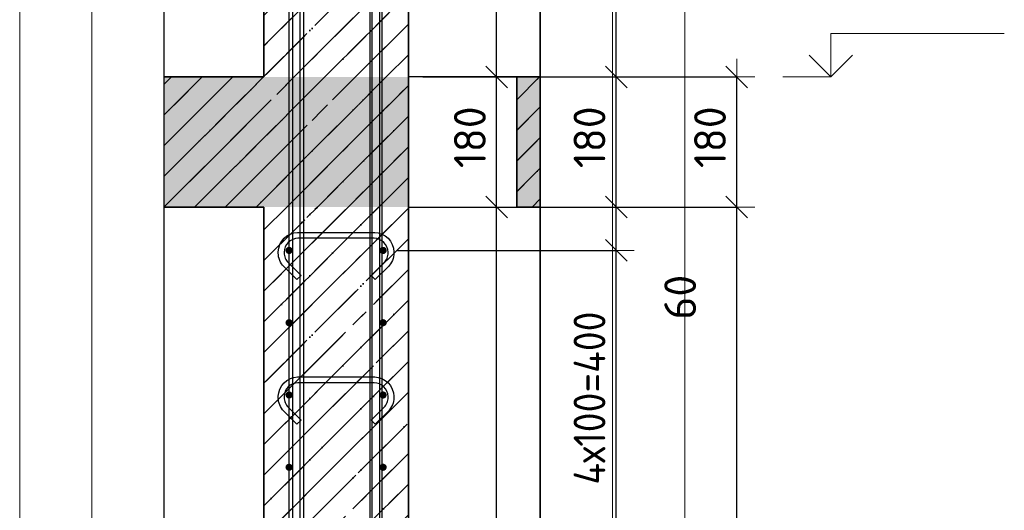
# Model space of a CAD drawing. Header units: millimetres. Extents: x -2995 to 47287, y -2809 to 58122.
# Tile 142 of 143: x 38677 to 40039, y 56149 to 56828. Entities that reach past the tile are written whole.
import ezdxf

# ---------------------------------------------------------------- set-up
doc = ezdxf.new("R2010")
doc.units = ezdxf.units.MM
doc.header["$PDMODE"] = 65
doc.linetypes.add('______11', pattern=[100, 80, -10, 0, -10])
doc.linetypes.add('______5', pattern=[220, 160, -20, 20, -20])
for name, color, linetype, lineweight in [('Standard', 7, 'Continuous', 25), ('Арм.стержн. вертикальными 1', 22, 'Continuous', 35), ('Арм.стержн.горизонт. 1', 180, 'Continuous', 35), ('Высотная отметки_ общее', 7, 'Continuous', 13), ('Перекрытие_ общее', 7, 'Continuous', 35), ('Размерная линия_ общее', 7, 'Continuous', 13)]:
    doc.layers.add(name, color=color, linetype=linetype, lineweight=lineweight)
doc.layers.add('Арм.стержн. вертикальными 2', color=7, linetype='Continuous', lineweight=35, true_color=0x006e00)
doc.layers.add('Арм.стержн.Стяжки', color=7, linetype='Continuous', lineweight=35, true_color=0x501e0f)
doc.styles.add('ISOCPEUR', font='ISOCPEUR')
doc.dimstyles.new('DIMSTYLE_10', dxfattribs={"dimtxt": 44, "dimasz": 50, "dimexe": 0, "dimexo": 0, "dimgap": 22, "dimtad": 0, "dimdec": 0, "dimrnd": 5, "dimzin": 12, "dimdsep": 46, "dimtxsty": 'ISOCPEUR', "dimblk1": 'ALL_ML_STRICH', "dimblk2": 'ALL_ML_STRICH', "dimsah": 1, "dimcen": 0, "dimclrd": 7, "dimclre": 256, "dimclrt": 7, "dimadec": 0, "dimazin": 0, "dimtfac": 1, "dimtdec": 0, "dimtix": 1, "dimtmove": 2, "dimatfit": 3, "dimfxl": 0, "dimtvp": 1.2, "dimtzin": 0, "dimlwd": 0, "dimlwe": -3, "dimarcsym": 0})
doc.dimstyles.new('DIMSTYLE_3', dxfattribs={"dimtxt": 44, "dimasz": 50, "dimexe": 0, "dimexo": 0, "dimgap": 22, "dimtad": 2, "dimdec": 0, "dimrnd": 5, "dimzin": 12, "dimdsep": 46, "dimtxsty": 'ISOCPEUR', "dimblk1": 'ALL_ML_STRICH', "dimblk2": 'ALL_ML_STRICH', "dimsah": 1, "dimcen": 0, "dimclrd": 7, "dimclre": 256, "dimclrt": 7, "dimadec": 0, "dimazin": 0, "dimtfac": 1, "dimtdec": 0, "dimtix": 1, "dimtmove": 2, "dimatfit": 3, "dimfxl": 0, "dimtzin": 0, "dimlwd": 0, "dimlwe": -3, "dimarcsym": 0})
pattern_1 = [(45, (0, 0), (-42.426407, 42.426407), [80, -10, 0, -10]), (45, (-21.213, 21.213), (-42.426407, 42.426407), [160, -20, 20, -20])]
pattern_2 = [(225, (0, 0), (42.426407, -42.426407), [80, -10, 0, -10]), (225, (21.213, -21.213), (42.426407, -42.426407), [160, -20, 20, -20])]

# ---------------------------------------------------------------- blocks, each defined once
blk = doc.blocks.new('COMPLEX_ELEVATIONDIM_11')
at = {"layer": 'Высотная отметки_ общее', "color": 7, "linetype": 'Continuous', "lineweight": 13, "transparency": 33554687}
for p, q in [((39799.2, 56748.8), (39799.2, 56808.8)), ((39799.2, 56808.8), (40039.2, 56808.8)), ((39799.2, 56748.8), (39769.2, 56778.8)), ((39799.2, 56748.8), (39829.2, 56778.8)), ((39799.2, 56748.8), (39799.2, 56748.8)), ((39799.2, 56748.8), (39799.2, 56748.8)), ((39799.2, 56748.8), (39799.2, 56748.8)), ((39799.2, 56748.8), (39799.2, 56748.8))]:
    blk.add_line(p, q, dxfattribs=at)
blk.add_lwpolyline([(39799.2, 56748.8), (39793.5, 56748.8), (39793.5, 56748.8), (39733.1, 56748.8)], dxfattribs=at)
blk = doc.blocks.new('ALL_ML_STRICH')
at = {"color": 0, "linetype": 'ByBlock', "lineweight": -2}
for p, q in [((-0.3, -0.3), (0.3, 0.3)), ((0, -0.5), (0, 0.5)), ((-1, 0), (0.5, 0))]:
    blk.add_line(p, q, dxfattribs=at)
blk = doc.blocks.new('*D444')
at = {"layer": 'DEFPOINTS', "color": 7, "linetype": 'Continuous', "lineweight": 13, "transparency": 33554687}
for p in [(39311.3, 56568.8), (39339.9, 53448.8), (39669.2, 53448.8)]:
    blk.add_point(p, dxfattribs=at)
at = {"layer": 'Размерная линия_ общее', "color": 253, "linetype": 'Continuous', "lineweight": -2, "true_color": 0xa0a0a0, "transparency": 33554687}
for p, q in [((39331.3, 56568.8), (39669.2, 56568.8)), ((39359.9, 53448.8), (39669.2, 53448.8))]:
    blk.add_line(p, q, dxfattribs=at)
at = {"layer": 'Размерная линия_ общее', "color": 7, "linetype": 'Continuous', "lineweight": -2, "transparency": 33554687}
blk.add_line((39669.2, 53448.8), (39669.2, 56568.8), dxfattribs=at)
at = {"layer": 'Размерная линия_ общее', "color": 7, "linetype": 'Continuous', "lineweight": 13, "transparency": 33554687, "xscale": 50, "yscale": 50, "zscale": 50}
for p, rotation in [((39669.2, 56568.8), 90), ((39669.2, 53448.8), 270)]:
    blk.add_blockref('ALL_ML_STRICH', p, dxfattribs=dict(at, rotation=rotation))
at = {"layer": 'Размерная линия_ общее', "color": 7, "linetype": 'Continuous', "lineweight": 13, "transparency": 33554687, "insert": (39632.2, 55015.4), "char_height": 44, "width": 176, "attachment_point": 5, "rotation": 90, "style": 'ISOCPEUR'}
blk.add_mtext('\\A1;{3120}', dxfattribs=at)
blk = doc.blocks.new('*D445')
at = {"layer": 'DEFPOINTS', "color": 7, "linetype": 'Continuous', "lineweight": 13, "transparency": 33554687}
for p in [(39315.3, 56748.8), (39311.3, 56568.8), (39669.2, 56568.8)]:
    blk.add_point(p, dxfattribs=at)
at = {"layer": 'Размерная линия_ общее', "color": 253, "linetype": 'Continuous', "lineweight": -2, "true_color": 0xa0a0a0, "transparency": 33554687}
for p, q in [((39335.3, 56748.8), (39669.2, 56748.8)), ((39331.3, 56568.8), (39669.2, 56568.8))]:
    blk.add_line(p, q, dxfattribs=at)
at = {"layer": 'Размерная линия_ общее', "color": 7, "linetype": 'Continuous', "lineweight": -2, "transparency": 33554687}
blk.add_line((39669.2, 56568.8), (39669.2, 56748.8), dxfattribs=at)
at = {"layer": 'Размерная линия_ общее', "color": 7, "linetype": 'Continuous', "lineweight": 13, "transparency": 33554687, "xscale": 50, "yscale": 50, "zscale": 50}
for p, rotation in [((39669.2, 56748.8), 90), ((39669.2, 56568.8), 270)]:
    blk.add_blockref('ALL_ML_STRICH', p, dxfattribs=dict(at, rotation=rotation))
at = {"layer": 'Размерная линия_ общее', "color": 7, "linetype": 'Continuous', "lineweight": 13, "transparency": 33554687, "insert": (39632.2, 56665.4), "char_height": 44, "width": 132, "attachment_point": 5, "rotation": 90, "style": 'ISOCPEUR'}
blk.add_mtext('\\A1;{180}', dxfattribs=at)
blk = doc.blocks.new('*D449')
at = {"layer": 'DEFPOINTS', "color": 7, "linetype": 'Continuous', "lineweight": 13, "transparency": 33554687}
for p in [(39180, 56508.8), (39180, 56108.8), (39502.5, 56108.8)]:
    blk.add_point(p, dxfattribs=at)
at = {"layer": 'Размерная линия_ общее', "color": 253, "linetype": 'Continuous', "lineweight": -2, "true_color": 0xa0a0a0, "transparency": 33554687}
for p, q in [((39200, 56508.8), (39502.5, 56508.8)), ((39200, 56108.8), (39502.5, 56108.8))]:
    blk.add_line(p, q, dxfattribs=at)
at = {"layer": 'Размерная линия_ общее', "color": 7, "linetype": 'Continuous', "lineweight": -2, "transparency": 33554687}
blk.add_line((39502.5, 56108.8), (39502.5, 56508.8), dxfattribs=at)
at = {"layer": 'Размерная линия_ общее', "color": 7, "linetype": 'Continuous', "lineweight": 13, "transparency": 33554687, "xscale": 50, "yscale": 50, "zscale": 50}
for p, rotation in [((39502.5, 56508.8), 90), ((39502.5, 56108.8), 270)]:
    blk.add_blockref('ALL_ML_STRICH', p, dxfattribs=dict(at, rotation=rotation))
at = {"layer": 'Размерная линия_ общее', "color": 7, "linetype": 'Continuous', "lineweight": 13, "transparency": 33554687, "insert": (39443.5, 56184.8), "char_height": 44, "width": 2.2, "attachment_point": 1, "rotation": 90, "line_spacing_factor": 0.60241, "style": 'ISOCPEUR'}
blk.add_mtext('\\W0.91;4х100=400', dxfattribs=at)
blk = doc.blocks.new('*D450')
at = {"layer": 'DEFPOINTS', "color": 7, "linetype": 'Continuous', "lineweight": 13, "transparency": 33554687}
for p in [(39215, 56568.8), (39180, 56508.8), (39502.5, 56508.8)]:
    blk.add_point(p, dxfattribs=at)
at = {"layer": 'Размерная линия_ общее', "color": 253, "linetype": 'Continuous', "lineweight": -2, "true_color": 0xa0a0a0, "transparency": 33554687}
for p, q in [((39235, 56568.8), (39502.5, 56568.8)), ((39200, 56508.8), (39502.5, 56508.8))]:
    blk.add_line(p, q, dxfattribs=at)
at = {"layer": 'Размерная линия_ общее', "color": 7, "linetype": 'Continuous', "lineweight": -2, "transparency": 33554687}
blk.add_line((39502.5, 56508.8), (39502.5, 56568.8), dxfattribs=at)
at = {"layer": 'Размерная линия_ общее', "color": 7, "linetype": 'Continuous', "lineweight": 13, "transparency": 33554687, "xscale": 50, "yscale": 50, "zscale": 50}
for p, rotation in [((39502.5, 56568.8), 90), ((39502.5, 56508.8), 270)]:
    blk.add_blockref('ALL_ML_STRICH', p, dxfattribs=dict(at, rotation=rotation))
at = {"layer": 'Размерная линия_ общее', "color": 7, "linetype": 'Continuous', "lineweight": 13, "transparency": 33554687, "insert": (39590.9, 56444.1), "char_height": 44, "width": 88, "attachment_point": 5, "rotation": 90, "style": 'ISOCPEUR'}
blk.add_mtext('\\A1;{60}', dxfattribs=at)
blk = doc.blocks.new('*D451')
at = {"layer": 'DEFPOINTS', "color": 7, "linetype": 'Continuous', "lineweight": 13, "transparency": 33554687}
for p in [(39215, 56748.8), (39215, 56568.8), (39502.5, 56568.8)]:
    blk.add_point(p, dxfattribs=at)
at = {"layer": 'Размерная линия_ общее', "color": 253, "linetype": 'Continuous', "lineweight": -2, "true_color": 0xa0a0a0, "transparency": 33554687}
for p, q in [((39235, 56748.8), (39502.5, 56748.8)), ((39235, 56568.8), (39502.5, 56568.8))]:
    blk.add_line(p, q, dxfattribs=at)
at = {"layer": 'Размерная линия_ общее', "color": 7, "linetype": 'Continuous', "lineweight": -2, "transparency": 33554687}
blk.add_line((39502.5, 56568.8), (39502.5, 56748.8), dxfattribs=at)
at = {"layer": 'Размерная линия_ общее', "color": 7, "linetype": 'Continuous', "lineweight": 13, "transparency": 33554687, "xscale": 50, "yscale": 50, "zscale": 50}
for p, rotation in [((39502.5, 56748.8), 90), ((39502.5, 56568.8), 270)]:
    blk.add_blockref('ALL_ML_STRICH', p, dxfattribs=dict(at, rotation=rotation))
at = {"layer": 'Размерная линия_ общее', "color": 7, "linetype": 'Continuous', "lineweight": 13, "transparency": 33554687, "insert": (39465.5, 56665.4), "char_height": 44, "width": 132, "attachment_point": 5, "rotation": 90, "style": 'ISOCPEUR'}
blk.add_mtext('\\A1;{180}', dxfattribs=at)
blk = doc.blocks.new('*D452')
at = {"layer": 'DEFPOINTS', "color": 7, "linetype": 'Continuous', "lineweight": 13, "transparency": 33554687}
for p in [(39175, 57578.8), (39215, 56748.8), (39502.5, 56748.8)]:
    blk.add_point(p, dxfattribs=at)
at = {"layer": 'Размерная линия_ общее', "color": 253, "linetype": 'Continuous', "lineweight": -2, "true_color": 0xa0a0a0, "transparency": 33554687}
for p, q in [((39195, 57578.8), (39502.5, 57578.8)), ((39235, 56748.8), (39502.5, 56748.8))]:
    blk.add_line(p, q, dxfattribs=at)
at = {"layer": 'Размерная линия_ общее', "color": 7, "linetype": 'Continuous', "lineweight": -2, "transparency": 33554687}
blk.add_line((39502.5, 56748.8), (39502.5, 57578.8), dxfattribs=at)
at = {"layer": 'Размерная линия_ общее', "color": 7, "linetype": 'Continuous', "lineweight": 13, "transparency": 33554687, "xscale": 50, "yscale": 50, "zscale": 50}
for p, rotation in [((39502.5, 57578.8), 90), ((39502.5, 56748.8), 270)]:
    blk.add_blockref('ALL_ML_STRICH', p, dxfattribs=dict(at, rotation=rotation))
at = {"layer": 'Размерная линия_ общее', "color": 7, "linetype": 'Continuous', "lineweight": 13, "transparency": 33554687, "insert": (39465.5, 57166), "char_height": 44, "width": 132, "attachment_point": 5, "rotation": 90, "style": 'ISOCPEUR'}
blk.add_mtext('\\A1;{830}', dxfattribs=at)
blk = doc.blocks.new('*D459')
at = {"layer": 'DEFPOINTS', "color": 7, "linetype": 'Continuous', "lineweight": 13, "transparency": 33554687}
for p in [(39215, 56568.8), (39162.6, 55488.8), (39337.1, 55488.8)]:
    blk.add_point(p, dxfattribs=at)
at = {"layer": 'Размерная линия_ общее', "color": 253, "linetype": 'Continuous', "lineweight": -2, "true_color": 0xa0a0a0, "transparency": 33554687}
for p, q in [((39235, 56568.8), (39337.1, 56568.8)), ((39182.6, 55488.8), (39337.1, 55488.8))]:
    blk.add_line(p, q, dxfattribs=at)
at = {"layer": 'Размерная линия_ общее', "color": 7, "linetype": 'Continuous', "lineweight": -2, "transparency": 33554687}
blk.add_line((39337.1, 55488.8), (39337.1, 56568.8), dxfattribs=at)
at = {"layer": 'Размерная линия_ общее', "color": 7, "linetype": 'Continuous', "lineweight": 13, "transparency": 33554687, "xscale": 50, "yscale": 50, "zscale": 50}
for p, rotation in [((39337.1, 56568.8), 90), ((39337.1, 55488.8), 270)]:
    blk.add_blockref('ALL_ML_STRICH', p, dxfattribs=dict(at, rotation=rotation))
at = {"layer": 'Размерная линия_ общее', "color": 7, "linetype": 'Continuous', "lineweight": 13, "transparency": 33554687, "insert": (39300.1, 56035.4), "char_height": 44, "width": 176, "attachment_point": 5, "rotation": 90, "style": 'ISOCPEUR'}
blk.add_mtext('\\A1;{1080}', dxfattribs=at)
blk = doc.blocks.new('*D460')
at = {"layer": 'DEFPOINTS', "color": 7, "linetype": 'Continuous', "lineweight": 13, "transparency": 33554687}
for p in [(39215, 56748.8), (39215, 56568.8), (39337.1, 56568.8)]:
    blk.add_point(p, dxfattribs=at)
at = {"layer": 'Размерная линия_ общее', "color": 253, "linetype": 'Continuous', "lineweight": -2, "true_color": 0xa0a0a0, "transparency": 33554687}
for p, q in [((39235, 56748.8), (39337.1, 56748.8)), ((39235, 56568.8), (39337.1, 56568.8))]:
    blk.add_line(p, q, dxfattribs=at)
at = {"layer": 'Размерная линия_ общее', "color": 7, "linetype": 'Continuous', "lineweight": -2, "transparency": 33554687}
blk.add_line((39337.1, 56568.8), (39337.1, 56748.8), dxfattribs=at)
at = {"layer": 'Размерная линия_ общее', "color": 7, "linetype": 'Continuous', "lineweight": 13, "transparency": 33554687, "xscale": 50, "yscale": 50, "zscale": 50}
for p, rotation in [((39337.1, 56748.8), 90), ((39337.1, 56568.8), 270)]:
    blk.add_blockref('ALL_ML_STRICH', p, dxfattribs=dict(at, rotation=rotation))
at = {"layer": 'Размерная линия_ общее', "color": 7, "linetype": 'Continuous', "lineweight": 13, "transparency": 33554687, "insert": (39300.1, 56665.4), "char_height": 44, "width": 132, "attachment_point": 5, "rotation": 90, "style": 'ISOCPEUR'}
blk.add_mtext('\\A1;{180}', dxfattribs=at)
blk = doc.blocks.new('*D461')
at = {"layer": 'DEFPOINTS', "color": 7, "linetype": 'Continuous', "lineweight": 13, "transparency": 33554687}
for p in [(39178.6, 57828.8), (39215, 56748.8), (39337.1, 56748.8)]:
    blk.add_point(p, dxfattribs=at)
at = {"layer": 'Размерная линия_ общее', "color": 253, "linetype": 'Continuous', "lineweight": -2, "true_color": 0xa0a0a0, "transparency": 33554687}
for p, q in [((39198.6, 57828.8), (39337.1, 57828.8)), ((39235, 56748.8), (39337.1, 56748.8))]:
    blk.add_line(p, q, dxfattribs=at)
at = {"layer": 'Размерная линия_ общее', "color": 7, "linetype": 'Continuous', "lineweight": -2, "transparency": 33554687}
blk.add_line((39337.1, 56748.8), (39337.1, 57828.8), dxfattribs=at)
at = {"layer": 'Размерная линия_ общее', "color": 7, "linetype": 'Continuous', "lineweight": 13, "transparency": 33554687, "xscale": 50, "yscale": 50, "zscale": 50}
for p, rotation in [((39337.1, 57828.8), 90), ((39337.1, 56748.8), 270)]:
    blk.add_blockref('ALL_ML_STRICH', p, dxfattribs=dict(at, rotation=rotation))
at = {"layer": 'Размерная линия_ общее', "color": 7, "linetype": 'Continuous', "lineweight": 13, "transparency": 33554687, "insert": (39300.1, 57295.4), "char_height": 44, "width": 176, "attachment_point": 5, "rotation": 90, "style": 'ISOCPEUR'}
blk.add_mtext('\\A1;{1080}', dxfattribs=at)

msp = doc.modelspace()

# ---------------------------------------------------------------- hatches: boundary and pattern name
at = {"layer": 'Standard', "linetype": 'Continuous', "lineweight": 35, "transparency": 33554687}
h = msp.add_hatch(dxfattribs=at)
h.set_pattern_fill('__________541', scale=20, angle=135, style=0, pattern_type=2)
h.set_pattern_definition(pattern_2)
h.paths.add_polyline_path([(39015, 56748.8), (39215, 56748.8), (39215, 57878), (39015, 57878)], flags=0)
at = {"layer": 'Standard', "linetype": 'Continuous', "lineweight": 13, "transparency": 33554687}
h = msp.add_hatch(dxfattribs=at)
h.set_pattern_fill('__________539', scale=20, style=0, pattern_type=2)
h.set_pattern_definition(pattern_1)
h.paths.add_polyline_path([(39215, 56568.8), (39215, 56748.8), (38877.4, 56748.8), (38877.4, 56568.8)], flags=0)
for points in [[(39215, 56568.8), (39215, 56748.8), (38877.4, 56748.8), (38877.4, 56568.8)], [(39365, 56748.8), (39365, 56568.8), (39397.4, 56568.8), (39397.4, 56748.8)]]:
    msp.add_hatch(color=9, dxfattribs=at).paths.add_polyline_path(points)
h = msp.add_hatch(dxfattribs=at)
h.set_pattern_fill('__________539', scale=20, style=0, pattern_type=2)
h.set_pattern_definition(pattern_1)
h.paths.add_polyline_path([(39365, 56748.8), (39365, 56568.8), (39397.4, 56568.8), (39397.4, 56748.8)], flags=0)
at = {"layer": 'Standard', "linetype": 'Continuous', "lineweight": 35, "transparency": 33554687}
h = msp.add_hatch(dxfattribs=at)
h.set_pattern_fill('__________541', scale=20, angle=135, style=0, pattern_type=2)
h.set_pattern_definition(pattern_2)
h.paths.add_polyline_path([(39215, 56568.8), (39015, 56568.8), (39015, 53448.8), (39215, 53448.8)], flags=0)
at = {"layer": 'Арм.стержн.горизонт. 1', "linetype": 'Continuous', "lineweight": 50, "transparency": 33554687}
for points in [[(39055, 56508.8), (39054.7, 56510.7), (39053.6, 56512.3), (39052, 56513.4), (39050, 56513.8), (39048.1, 56513.4), (39046.5, 56512.3), (39045.4, 56510.7), (39045, 56508.8), (39045.4, 56506.9), (39046.5, 56505.3), (39048.1, 56504.2), (39050, 56503.8), (39052, 56504.2), (39053.6, 56505.3), (39054.7, 56506.9)], [(39185, 56508.8), (39184.7, 56510.7), (39183.6, 56512.3), (39182, 56513.4), (39180, 56513.8), (39178.1, 56513.4), (39176.5, 56512.3), (39175.4, 56510.7), (39175, 56508.8), (39175.4, 56506.9), (39176.5, 56505.3), (39178.1, 56504.2), (39180, 56503.8), (39182, 56504.2), (39183.6, 56505.3), (39184.7, 56506.9)], [(39055, 56408.8), (39054.7, 56410.7), (39053.6, 56412.3), (39052, 56413.4), (39050, 56413.8), (39048.1, 56413.4), (39046.5, 56412.3), (39045.4, 56410.7), (39045, 56408.8), (39045.4, 56406.9), (39046.5, 56405.3), (39048.1, 56404.2), (39050, 56403.8), (39052, 56404.2), (39053.6, 56405.3), (39054.7, 56406.9)], [(39185, 56408.8), (39184.7, 56410.7), (39183.6, 56412.3), (39182, 56413.4), (39180, 56413.8), (39178.1, 56413.4), (39176.5, 56412.3), (39175.4, 56410.7), (39175, 56408.8), (39175.4, 56406.9), (39176.5, 56405.3), (39178.1, 56404.2), (39180, 56403.8), (39182, 56404.2), (39183.6, 56405.3), (39184.7, 56406.9)], [(39055, 56308.8), (39054.7, 56310.7), (39053.6, 56312.3), (39052, 56313.4), (39050, 56313.8), (39048.1, 56313.4), (39046.5, 56312.3), (39045.4, 56310.7), (39045, 56308.8), (39045.4, 56306.9), (39046.5, 56305.3), (39048.1, 56304.2), (39050, 56303.8), (39052, 56304.2), (39053.6, 56305.3), (39054.7, 56306.9)], [(39185, 56308.8), (39184.7, 56310.7), (39183.6, 56312.3), (39182, 56313.4), (39180, 56313.8), (39178.1, 56313.4), (39176.5, 56312.3), (39175.4, 56310.7), (39175, 56308.8), (39175.4, 56306.9), (39176.5, 56305.3), (39178.1, 56304.2), (39180, 56303.8), (39182, 56304.2), (39183.6, 56305.3), (39184.7, 56306.9)], [(39055, 56208.8), (39054.7, 56210.7), (39053.6, 56212.3), (39052, 56213.4), (39050, 56213.8), (39048.1, 56213.4), (39046.5, 56212.3), (39045.4, 56210.7), (39045, 56208.8), (39045.4, 56206.9), (39046.5, 56205.3), (39048.1, 56204.2), (39050, 56203.8), (39052, 56204.2), (39053.6, 56205.3), (39054.7, 56206.9)], [(39185, 56208.8), (39184.7, 56210.7), (39183.6, 56212.3), (39182, 56213.4), (39180, 56213.8), (39178.1, 56213.4), (39176.5, 56212.3), (39175.4, 56210.7), (39175, 56208.8), (39175.4, 56206.9), (39176.5, 56205.3), (39178.1, 56204.2), (39180, 56203.8), (39182, 56204.2), (39183.6, 56205.3), (39184.7, 56206.9)]]:
    msp.add_hatch(color=4, dxfattribs=at).paths.add_polyline_path(points)

# ---------------------------------------------------------------- linework, layer by layer
at = {"layer": 'Standard', "color": 52, "linetype": 'Continuous', "lineweight": 13, "transparency": 33554687}
for p, q in [((38877.4, 53350.6), (38877.4, 57878)), ((38877.4, 53350.6), (38877.4, 57878)), ((39397.4, 53350.6), (39397.4, 57878)), ((39397.4, 57878), (39397.4, 53350.6))]:
    msp.add_line(p, q, dxfattribs=at)
at = {"layer": 'Standard', "color": 52, "linetype": 'Continuous', "lineweight": -3, "transparency": 33554687}
for p, q in [((38877.4, 53350.6), (38877.4, 57878)), ((38877.4, 53350.6), (38877.4, 57878)), ((39397.4, 53350.6), (39397.4, 57878)), ((39397.4, 57878), (39397.4, 53350.6))]:
    msp.add_line(p, q, dxfattribs=at)
at = {"layer": 'Standard', "color": 7, "linetype": 'Continuous', "lineweight": 35, "transparency": 33554687}
for p, q in [((39015, 57878), (39015, 56748.8)), ((39015, 57878), (39015, 56748.8)), ((39215, 56748.8), (39215, 57878)), ((39215, 56748.8), (39215, 57878)), ((39015, 56748.8), (38877.4, 56748.8)), ((39015, 56748.8), (38877.4, 56748.8)), ((39215, 56568.8), (39215, 56748.8)), ((39215, 56568.8), (39215, 56748.8)), ((39365, 56748.8), (39365, 56568.8)), ((39397.4, 56748.8), (39365, 56748.8)), ((39365, 56748.8), (39365, 56568.8)), ((39397.4, 56748.8), (39365, 56748.8)), ((38877.4, 56568.8), (39015, 56568.8)), ((38877.4, 56568.8), (39015, 56568.8)), ((39015, 56568.8), (39015, 53448.8)), ((39015, 56568.8), (39015, 53448.8)), ((39215, 53448.8), (39215, 56568.8)), ((39215, 53448.8), (39215, 56568.8)), ((39365, 56568.8), (39397.4, 56568.8)), ((39365, 56568.8), (39397.4, 56568.8))]:
    msp.add_line(p, q, dxfattribs=at)
at = {"layer": 'Standard', "color": 253, "linetype": '______5', "lineweight": 35, "true_color": 0xababab, "transparency": 33554687}
for p, q in [((39015, 56791.7), (39215, 56991.7)), ((39057, 56748.8), (39215, 56906.9)), ((39141.8, 56748.8), (39215, 56822)), ((39015, 56452.3), (39131.6, 56568.8)), ((39015, 56537.2), (39046.7, 56568.8)), ((39015, 56367.5), (39215, 56567.5)), ((39015, 56282.6), (39215, 56482.6)), ((39015, 56197.7), (39215, 56397.7)), ((39015, 56112.9), (39215, 56312.9)), ((39015, 56028), (39215, 56228))]:
    msp.add_line(p, q, dxfattribs=at)
at = {"layer": 'Standard', "color": 253, "linetype": '______11', "lineweight": 35, "true_color": 0xababab, "transparency": 33554687}
for p, q in [((39015, 56749.3), (39215, 56949.3)), ((39099.4, 56748.8), (39215, 56864.4)), ((39184.3, 56748.8), (39215, 56779.6)), ((39015, 56409.9), (39174, 56568.8)), ((39015, 56494.7), (39089.1, 56568.8)), ((39015, 56325), (39215, 56525)), ((39015, 56240.2), (39215, 56440.2)), ((39015, 56155.3), (39215, 56355.3)), ((39015, 56070.5), (39215, 56270.5)), ((39015, 55985.6), (39215, 56185.6))]:
    msp.add_line(p, q, dxfattribs=at)
at = {"layer": 'Standard', "color": 7, "linetype": 'Continuous', "lineweight": 25, "transparency": 33554687}
for p, q in [((38877.4, 56518.8), (38877.4, 56798.8)), ((38877.4, 56518.8), (38877.4, 56798.8)), ((39397.4, 56518.8), (39397.4, 56798.8)), ((39397.4, 56518.8), (39397.4, 56798.8))]:
    msp.add_line(p, q, dxfattribs=at)
at = {"layer": 'Standard', "color": 253, "linetype": '______11', "lineweight": 13, "true_color": 0xababab, "transparency": 33554687}
for p, q in [((38877.4, 56696.5), (38929.7, 56748.8)), ((38877.4, 56611.7), (39014.6, 56748.8)), ((38919.4, 56568.8), (39099.4, 56748.8)), ((39004.3, 56568.8), (39184.3, 56748.8)), ((39365, 56675), (39397.4, 56707.4)), ((39089.1, 56568.8), (39215, 56694.7)), ((39174, 56568.8), (39215, 56609.9)), ((39365, 56590.2), (39397.4, 56622.6))]:
    msp.add_line(p, q, dxfattribs=at)
at = {"layer": 'Standard', "color": 253, "linetype": '______5', "lineweight": 13, "true_color": 0xababab, "transparency": 33554687}
for p, q in [((38877.4, 56738.9), (38887.3, 56748.8)), ((38877.4, 56654.1), (38972.1, 56748.8)), ((38877.4, 56569.2), (39057, 56748.8)), ((38961.8, 56568.8), (39141.8, 56748.8)), ((39365, 56717.4), (39396.4, 56748.8)), ((39046.7, 56568.8), (39215, 56737.2)), ((39365, 56632.6), (39397.4, 56665)), ((39131.6, 56568.8), (39215, 56652.3)), ((39386.1, 56568.8), (39397.4, 56580.1))]:
    msp.add_line(p, q, dxfattribs=at)
at = {"layer": 'Standard', "color": 7, "linetype": 'Continuous', "lineweight": 13, "transparency": 33554687}
for points in [[(38677.4, 53150.6), (39597.4, 53150.6), (39597.4, 58078), (38677.4, 58078), (38677.4, 53150.6)], [(38777.4, 53250.6), (39497.4, 53250.6), (39497.4, 57978), (38777.4, 57978), (38777.4, 53250.6)]]:
    msp.add_lwpolyline(points, dxfattribs=at)
at = {"layer": 'Арм.стержн. вертикальными 1', "color": 4, "linetype": 'Continuous', "lineweight": 25, "transparency": 33554687}
for points in [[(39055, 53448.8), (39055, 57578.8), (39065, 57578.8), (39065, 53448.8), (39055, 53448.8)], [(39055, 53448.8), (39055, 57578.8), (39065, 57578.8), (39065, 53448.8), (39055, 53448.8)], [(39055, 53448.8), (39055, 57578.8), (39065, 57578.8), (39065, 53448.8), (39055, 53448.8)], [(39165, 53448.8), (39165, 57578.8), (39175, 57578.8), (39175, 53448.8), (39165, 53448.8)], [(39165, 53448.8), (39165, 57578.8), (39175, 57578.8), (39175, 53448.8), (39165, 53448.8)], [(39165, 53448.8), (39165, 57578.8), (39175, 57578.8), (39175, 53448.8), (39165, 53448.8)]]:
    msp.add_lwpolyline(points, dxfattribs=at)
at = {"layer": 'Арм.стержн. вертикальными 2', "color": 7, "linetype": 'Continuous', "lineweight": 25, "transparency": 33554687}
for points in [[(39070, 57828.8), (39070, 55488.8), (39050, 55488.8), (39050, 57828.8), (39070, 57828.8)], [(39070, 57828.8), (39070, 55488.8), (39050, 55488.8), (39050, 57828.8), (39070, 57828.8)], [(39070, 57828.8), (39070, 55488.8), (39050, 55488.8), (39050, 57828.8), (39070, 57828.8)], [(39178.1, 57828.8), (39178.1, 55488.8), (39162.1, 55488.8), (39162.1, 57828.8), (39178.1, 57828.8)], [(39178.1, 57828.8), (39178.1, 55488.8), (39162.1, 55488.8), (39162.1, 57828.8), (39178.1, 57828.8)]]:
    msp.add_lwpolyline(points, dxfattribs=at)
at = {"layer": 'Арм.стержн.горизонт. 1', "color": 52, "linetype": 'Continuous', "lineweight": 25, "transparency": 33554687}
for p, q in [((39015, 56568.8), (39015, 56568.8)), ((39215, 56568.8), (39215, 56568.8))]:
    msp.add_line(p, q, dxfattribs=at)
at = {"layer": 'Арм.стержн.Стяжки', "color": 40, "linetype": 'Continuous', "lineweight": 25, "transparency": 33554687}
for points in [[(39060.8, 56468.4), (39042.8, 56486.5), (39041.1, 56488.4), (39039.6, 56490.5), (39038.3, 56492.8), (39037.2, 56495.1), (39036.3, 56497.5), (39035.6, 56500), (39035.2, 56502.6), (39035, 56505.1), (39035, 56507.1), (39035.7, 56512), (39037.4, 56517.1), (39040, 56521.8), (39043.2, 56525.6), (39047.1, 56528.8), (39051.8, 56531.5), (39056.8, 56533.1), (39061.7, 56533.8), (39168.4, 56533.8), (39173.3, 56533.1), (39178.3, 56531.5), (39183, 56528.8), (39186.9, 56525.6), (39190.1, 56521.8), (39192.7, 56517.1), (39194.4, 56512), (39195, 56507.1), (39195, 56505.1), (39194.9, 56502.6), (39194.5, 56500), (39193.8, 56497.5), (39192.9, 56495.1), (39191.8, 56492.8), (39190.5, 56490.5), (39189, 56488.4), (39187.3, 56486.5), (39169.3, 56468.4), (39163.6, 56474.1), (39181.5, 56491.9), (39182.7, 56493.4), (39183.8, 56494.9), (39184.7, 56496.5), (39185.5, 56498.2), (39186.1, 56499.9), (39186.6, 56501.7), (39186.9, 56503.5), (39187, 56505.4), (39187, 56506.6), (39186.5, 56510.2), (39185.3, 56513.9), (39183.5, 56517.2), (39181.2, 56519.9), (39178.5, 56522.2), (39175.1, 56524.1), (39171.4, 56525.3), (39167.8, 56525.8), (39062.3, 56525.8), (39058.7, 56525.3), (39055, 56524.1), (39051.6, 56522.2), (39048.9, 56519.9), (39046.6, 56517.2), (39044.8, 56513.9), (39043.6, 56510.2), (39043, 56506.6), (39043, 56505.4), (39043.2, 56503.5), (39043.5, 56501.7), (39044, 56499.9), (39044.6, 56498.2), (39045.4, 56496.5), (39046.3, 56494.9), (39047.4, 56493.4), (39048.6, 56491.9), (39066.5, 56474.1), (39060.8, 56468.4)], [(39060.8, 56268.4), (39042.8, 56286.5), (39041.1, 56288.4), (39039.6, 56290.5), (39038.3, 56292.8), (39037.2, 56295.1), (39036.3, 56297.5), (39035.6, 56300), (39035.2, 56302.6), (39035, 56305.1), (39035, 56307.1), (39035.7, 56312), (39037.4, 56317.1), (39040, 56321.8), (39043.2, 56325.6), (39047.1, 56328.8), (39051.8, 56331.5), (39056.8, 56333.1), (39061.7, 56333.8), (39168.4, 56333.8), (39173.3, 56333.1), (39178.3, 56331.5), (39183, 56328.8), (39186.9, 56325.6), (39190.1, 56321.8), (39192.7, 56317.1), (39194.4, 56312), (39195, 56307.1), (39195, 56305.1), (39194.9, 56302.6), (39194.5, 56300), (39193.8, 56297.5), (39192.9, 56295.1), (39191.8, 56292.8), (39190.5, 56290.5), (39189, 56288.4), (39187.3, 56286.5), (39169.3, 56268.4), (39163.6, 56274.1), (39181.5, 56291.9), (39182.7, 56293.4), (39183.8, 56294.9), (39184.7, 56296.5), (39185.5, 56298.2), (39186.1, 56299.9), (39186.6, 56301.7), (39186.9, 56303.5), (39187, 56305.4), (39187, 56306.6), (39186.5, 56310.2), (39185.3, 56313.9), (39183.5, 56317.2), (39181.2, 56319.9), (39178.5, 56322.2), (39175.1, 56324.1), (39171.4, 56325.3), (39167.8, 56325.8), (39062.3, 56325.8), (39058.7, 56325.3), (39055, 56324.1), (39051.6, 56322.2), (39048.9, 56319.9), (39046.6, 56317.2), (39044.8, 56313.9), (39043.6, 56310.2), (39043, 56306.6), (39043, 56305.4), (39043.2, 56303.5), (39043.5, 56301.7), (39044, 56299.9), (39044.6, 56298.2), (39045.4, 56296.5), (39046.3, 56294.9), (39047.4, 56293.4), (39048.6, 56291.9), (39066.5, 56274.1), (39060.8, 56268.4)]]:
    msp.add_lwpolyline(points, dxfattribs=at)
at = {"layer": 'Перекрытие_ общее', "color": 7, "linetype": 'Continuous', "lineweight": 25, "transparency": 33554687}
for p, q in [((39365, 56748.8), (39215, 56748.8)), ((39365, 56748.8), (39215, 56748.8)), ((39215, 56568.8), (39365, 56568.8)), ((39215, 56568.8), (39365, 56568.8))]:
    msp.add_line(p, q, dxfattribs=at)

# ---------------------------------------------------------------- block references
at = {"layer": 'Высотная отметки_ общее', "color": 7, "linetype": 'Continuous', "lineweight": 13, "transparency": 33554687}
msp.add_blockref('COMPLEX_ELEVATIONDIM_11', (0, 0), dxfattribs=at)

# ---------------------------------------------------------------- dimensions: what is measured, and where the dimension line sits
at = {"layer": 'Размерная линия_ общее', "color": 7, "linetype": 'Continuous', "lineweight": 13, "transparency": 33554687}
for base, p1, p2, dimstyle, picture, middle in [((39337.1, 57828.8), (39235, 56748.8), (39198.6, 57828.8), 'DIMSTYLE_3', '*D461', (39300.1, 57295.4)), ((39502.5, 57578.8), (39235, 56748.8), (39195, 57578.8), 'DIMSTYLE_3', '*D452', (39465.5, 57166)), ((39502.5, 56748.8), (39235, 56568.8), (39235, 56748.8), 'DIMSTYLE_3', '*D451', (39465.5, 56665.4)), ((39337.1, 56748.8), (39235, 56568.8), (39235, 56748.8), 'DIMSTYLE_3', '*D460', (39300.1, 56665.4)), ((39669.2, 56748.8), (39331.3, 56568.8), (39335.3, 56748.8), 'DIMSTYLE_3', '*D445', (39632.2, 56665.4)), ((39337.1, 56568.8), (39182.6, 55488.8), (39235, 56568.8), 'DIMSTYLE_3', '*D459', (39300.1, 56035.4)), ((39502.5, 56568.8), (39200, 56508.8), (39235, 56568.8), 'DIMSTYLE_10', '*D450', (39590.9, 56444.1)), ((39669.2, 56568.8), (39359.9, 53448.8), (39331.3, 56568.8), 'DIMSTYLE_3', '*D444', (39632.2, 55015.4))]:
    dim = msp.add_linear_dim(base=base, p1=p1, p2=p2, angle=90, dimstyle=dimstyle, override={"dimpost": '<>', "dimclrd": 7, "dimclre": 253, "dimclrt": 7, "dimlwd": 0, "dimlwe": 65533}, dxfattribs=at)
    dim.commit()
    dim.dimension.update_dxf_attribs({"geometry": picture, "text_midpoint": middle, "dimtype": 160})
dim = msp.add_linear_dim(base=(39502.5, 56508.8), p1=(39200, 56108.8), p2=(39200, 56508.8), angle=90, text='\\W0.91;4х100=400', dimstyle='DIMSTYLE_3', override={"dimpost": '<>', "dimclrd": 7, "dimclre": 253, "dimclrt": 7, "dimlwd": 0, "dimlwe": 65533}, dxfattribs=at)
dim.commit()
dim.dimension.update_dxf_attribs({"geometry": '*D449', "text_midpoint": (39480.5, 56308.8), "dimtype": 160})

doc.saveas('drawing.dxf')
